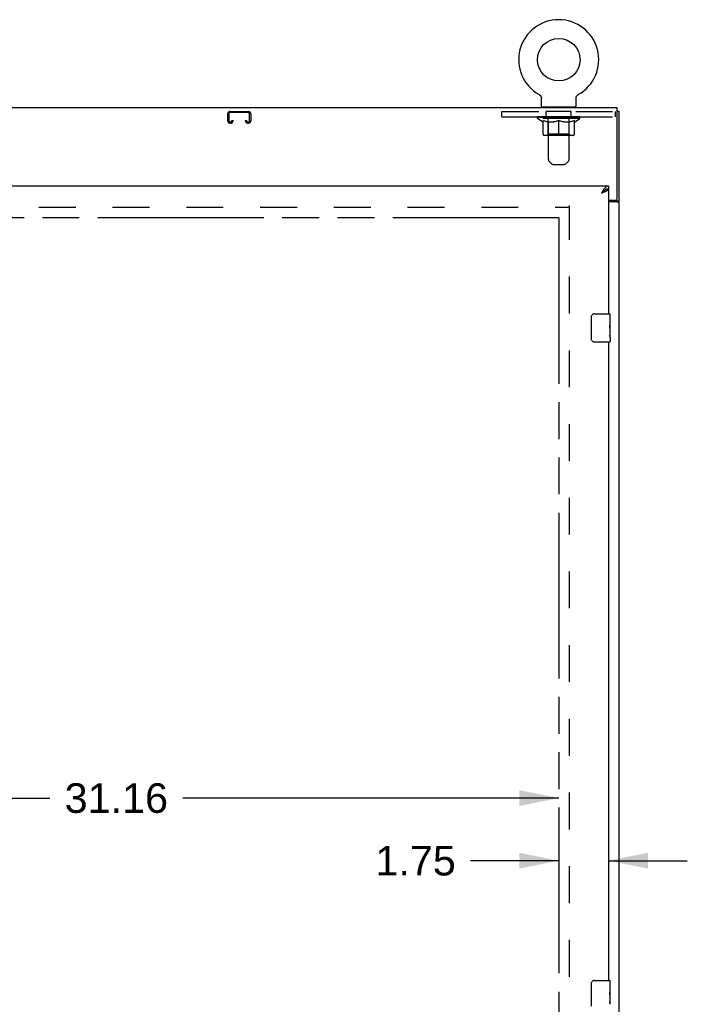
# Model space of a CAD drawing. Header units: inches. Extents: x 0 to 236, y 0 to 153.
# Tile 21 of 35: x 131 to 155, y 63 to 98. Entities that reach past the tile are written whole.
import ezdxf

# ---------------------------------------------------------------- set-up
doc = ezdxf.new("R2010")
doc.units = ezdxf.units.IN
doc.header["$LTSCALE"] = 12.986111
doc.header["$MEASUREMENT"] = 0
doc.linetypes.add('HIDDEN', pattern=[0.2, 0.1, -0.1])
doc.linetypes.add('PHANTOM', pattern=[0.8, 0.45, -0.05, 0.1, -0.05, 0.1, -0.05])
doc.layers.get('0').update_dxf_attribs({"linetype": 'CONTINUOUS'})
for name, color, linetype in [('02___PRT_ALL_AXES', 7, 'CONTINUOUS'), ('AVAILABLE_DOOR_SPACES', 7, 'CONTINUOUS'), ('DEFAULT_2', 8, 'HIDDEN'), ('DIMENSIONS', 7, 'CONTINUOUS')]:
    doc.layers.add(name, color=color, linetype=linetype)
doc.styles.get("Standard").update_dxf_attribs({"font": 'arial.ttf'})
doc.dimstyles.new('DIMSTYLE_1', dxfattribs={"dimtxt": 1.041667, "dimasz": 1.388889, "dimexe": 0.09, "dimexo": 0.07, "dimgap": 0.0375, "dimtad": 0, "dimtih": 1, "dimtoh": 1, "dimzin": 4, "dimdsep": 46, "dimtxsty": 'Standard', "dimblk": '_FILLED', "dimblk1": '_FILLED', "dimblk2": '_FILLED', "dimcen": 0.09, "dimazin": 1, "dimtfac": 1, "dimtdec": 3, "dimtofl": 0, "dimtmove": 0, "dimatfit": 3, "dimldrblk": '_FILLED', "dimfxl": 1, "dimtolj": 1, "dimtzin": 4, "dimarcsym": 0})

# ---------------------------------------------------------------- blocks, each defined once
blk = doc.blocks.new('_FILLED')
at = {"color": 0, "linetype": 'ByBlock'}
blk.add_solid([(0, 0), (-1, 0.2), (-1, -0.2)], dxfattribs=at)
blk = doc.blocks.new('*D13')
at = {"layer": 'DIMENSIONS', "color": 2, "linetype": 'Continuous'}
for p, q in [((118.856, 70.633), (132.093, 70.633)), ((150.012, 70.633), (136.775, 70.633))]:
    blk.add_line(p, q, dxfattribs=at)
at = {"layer": 'DIMENSIONS', "color": 2, "linetype": 'Continuous', "xscale": 1.3888888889, "yscale": 1.3888888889, "zscale": 1.3888888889, "rotation": 180}
blk.add_blockref('_FILLED', (118.856, 70.633), dxfattribs=at)
at = {"layer": 'DIMENSIONS', "color": 2, "linetype": 'Continuous', "xscale": 1.3888888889, "yscale": 1.3888888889, "zscale": 1.3888888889}
blk.add_blockref('_FILLED', (150.012, 70.633), dxfattribs=at)
at = {"layer": 'DIMENSIONS', "color": 2, "linetype": 'Continuous', "insert": (134.434, 71.154), "char_height": 1.0417, "width": 3.64002, "attachment_point": 2, "line_spacing_factor": 0.9}
blk.add_mtext('31.16', dxfattribs=at)
blk = doc.blocks.new('*D14')
at = {"layer": 'DIMENSIONS', "color": 2, "linetype": 'Continuous'}
for p, q in [((150.012, 68.426), (146.909, 68.426)), ((151.762, 68.426), (154.54, 68.426))]:
    blk.add_line(p, q, dxfattribs=at)
at = {"layer": 'DIMENSIONS', "color": 2, "linetype": 'Continuous', "xscale": 1.3888888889, "yscale": 1.3888888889, "zscale": 1.3888888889}
blk.add_blockref('_FILLED', (150.012, 68.426), dxfattribs=at)
at = {"layer": 'DIMENSIONS', "color": 2, "linetype": 'Continuous', "xscale": 1.3888888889, "yscale": 1.3888888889, "zscale": 1.3888888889, "rotation": 180}
blk.add_blockref('_FILLED', (151.762, 68.426), dxfattribs=at)
at = {"layer": 'DIMENSIONS', "color": 2, "linetype": 'Continuous', "insert": (146.389, 68.947), "char_height": 1.0417, "width": 2.8307, "attachment_point": 3, "line_spacing_factor": 0.9}
blk.add_mtext('1.75', dxfattribs=at)

msp = doc.modelspace()

# ---------------------------------------------------------------- linework, layer by layer
at = {"color": 7, "linetype": 'Continuous'}
for p, q in [((149.322, 95.426), (149.322, 95.426)), ((149.322, 95.426), (149.327, 95.423)), ((149.323, 95.425), (149.324, 95.425)), ((149.327, 95.423), (149.332, 95.42)), ((149.332, 95.42), (149.337, 95.416)), ((149.337, 95.416), (149.342, 95.413)), ((149.341, 95.413), (149.346, 95.409)), ((149.346, 95.409), (149.351, 95.405)), ((149.351, 95.405), (149.355, 95.401)), ((149.355, 95.401), (149.359, 95.397)), ((149.359, 95.397), (149.363, 95.392)), ((149.363, 95.392), (149.367, 95.388)), ((149.367, 95.388), (149.371, 95.383)), ((149.371, 95.383), (149.374, 95.378)), ((149.374, 95.378), (149.377, 95.373)), ((149.377, 95.373), (149.381, 95.368)), ((149.38, 95.368), (149.383, 95.363)), ((149.383, 95.363), (149.386, 95.357)), ((149.386, 95.358), (149.389, 95.352)), ((149.389, 95.352), (149.391, 95.346)), ((149.391, 95.347), (149.393, 95.341)), ((149.393, 95.341), (149.395, 95.335)), ((149.395, 95.335), (149.397, 95.329)), ((149.397, 95.33), (149.398, 95.324)), ((149.398, 95.324), (149.399, 95.318)), ((149.399, 95.318), (149.4, 95.312)), ((149.4, 95.312), (149.401, 95.306)), ((149.401, 95.306), (149.401, 95.3)), ((149.402, 95.294), (149.402, 95.289)), ((149.402, 95.004), (149.402, 95.289)), ((150.622, 95.3), (150.623, 95.306)), ((150.622, 95.294), (150.622, 95.3)), ((150.622, 95.294), (150.622, 95.3)), ((150.622, 95.289), (150.622, 95.294)), ((150.622, 95.004), (150.622, 95.289)), ((150.623, 95.306), (150.624, 95.312)), ((150.624, 95.312), (150.625, 95.318)), ((150.625, 95.318), (150.626, 95.324)), ((150.626, 95.324), (150.627, 95.33)), ((150.627, 95.329), (150.629, 95.335)), ((150.629, 95.335), (150.631, 95.341)), ((150.631, 95.341), (150.633, 95.347)), ((150.633, 95.346), (150.635, 95.352)), ((150.635, 95.352), (150.638, 95.358)), ((150.638, 95.357), (150.64, 95.363)), ((150.64, 95.363), (150.643, 95.368)), ((150.643, 95.368), (150.646, 95.373)), ((150.646, 95.373), (150.65, 95.378)), ((150.65, 95.378), (150.653, 95.383)), ((150.653, 95.383), (150.657, 95.388)), ((150.657, 95.388), (150.661, 95.392)), ((150.66, 95.392), (150.665, 95.397)), ((150.664, 95.397), (150.669, 95.401)), ((150.669, 95.401), (150.673, 95.405)), ((150.673, 95.405), (150.678, 95.409)), ((150.677, 95.409), (150.682, 95.413)), ((150.682, 95.413), (150.687, 95.416)), ((150.687, 95.416), (150.692, 95.42)), ((150.692, 95.42), (150.697, 95.423)), ((150.692, 95.42), (150.693, 95.421)), ((150.697, 95.423), (150.702, 95.426)), ((150.7, 95.425), (150.701, 95.425)), ((150.702, 95.426), (150.702, 95.426)), ((150.702, 95.426), (150.702, 95.426)), ((152.074, 94.954), (40.199, 94.954)), ((150.607, 94.984), (149.417, 94.984)), ((149.417, 94.984), (149.417, 94.954)), ((150.607, 94.984), (150.607, 94.954)), ((152.074, 91.766), (152.074, 94.954)), ((152.137, 94.829), (152.074, 94.829)), ((152.137, 9.079), (152.137, 94.829)), ((151.661, 92.071), (151.65, 92.065)), ((151.762, 92.204), (151.762, 92.1)), ((151.762, 91.704), (152.012, 91.704)), ((152.076, 91.641), (151.762, 91.641)), ((152.012, 91.679), (152.137, 91.679)), ((151.167, 86.804), (151.167, 87.604)), ((151.267, 87.704), (151.807, 87.704)), ((151.807, 86.704), (151.267, 86.704)), ((151.267, 64.204), (151.807, 64.204)), ((151.167, 63.304), (151.167, 64.104))]:
    msp.add_line(p, q, dxfattribs=at)
at = {"color": 3, "linetype": 'Continuous'}
for p, q in [((151.762, 92.204), (115.231, 92.204)), ((151.515, 91.957), (151.547, 91.969)), ((151.762, 92.1), (151.762, 87.704)), ((152.012, 91.704), (152.012, 91.679)), ((151.762, 86.704), (151.762, 64.204))]:
    msp.add_line(p, q, dxfattribs=at)
at = {"color": 7, "linetype": 'Continuous'}
for points in [[(149.401, 95.3), (149.402, 95.294), (149.402, 95.289)], [(151.65, 92.065), (151.639, 92.058), (151.627, 92.05), (151.616, 92.043), (151.605, 92.034), (151.594, 92.025), (151.583, 92.016), (151.571, 92.007), (151.56, 91.997), (151.549, 91.987), (151.538, 91.977), (151.527, 91.967), (151.515, 91.957)], [(151.515, 91.957), (151.526, 91.964), (151.538, 91.971), (151.549, 91.979), (151.559, 91.986), (151.57, 91.993), (151.58, 92), (151.59, 92.007), (151.599, 92.014), (151.608, 92.021), (151.616, 92.028), (151.624, 92.036), (151.631, 92.043), (151.637, 92.05), (151.642, 92.057), (151.646, 92.062)], [(151.762, 92.1), (151.751, 92.099), (151.739, 92.098), (151.728, 92.096), (151.717, 92.094), (151.706, 92.091), (151.695, 92.087), (151.683, 92.082), (151.672, 92.077), (151.661, 92.071)], [(152.076, 91.641), (152.078, 91.643), (152.081, 91.644), (152.084, 91.646), (152.087, 91.647), (152.09, 91.649), (152.094, 91.651), (152.098, 91.652)], [(152.098, 91.652), (152.106, 91.655), (152.109, 91.657), (152.113, 91.658), (152.116, 91.659), (152.119, 91.661), (152.122, 91.662), (152.125, 91.664), (152.128, 91.665), (152.13, 91.667), (152.132, 91.669), (152.133, 91.67), (152.135, 91.672), (152.136, 91.674), (152.136, 91.675), (152.137, 91.677), (152.137, 91.679)], [(151.167, 87.604), (151.167, 87.61), (151.168, 87.616), (151.169, 87.622), (151.17, 87.628), (151.172, 87.634), (151.174, 87.64)], [(151.174, 86.767), (151.172, 86.773), (151.17, 86.779), (151.169, 86.785), (151.168, 86.791), (151.167, 86.797), (151.167, 86.804)], [(151.167, 64.104), (151.167, 64.11), (151.168, 64.116), (151.169, 64.122), (151.17, 64.128), (151.172, 64.134), (151.174, 64.14)]]:
    msp.add_lwpolyline(points, dxfattribs=at)
at = {"color": 3, "linetype": 'Continuous'}
for points in [[(151.616, 92.105), (151.605, 92.09), (151.594, 92.075), (151.583, 92.06), (151.571, 92.043), (151.56, 92.027), (151.549, 92.01), (151.538, 91.992), (151.527, 91.975), (151.515, 91.957)], [(151.547, 91.969), (151.563, 91.975), (151.579, 91.981), (151.595, 91.987), (151.61, 91.993), (151.624, 91.999), (151.639, 92.005), (151.652, 92.011)], [(151.762, 92.204), (151.751, 92.203), (151.739, 92.201), (151.728, 92.198), (151.717, 92.194), (151.706, 92.188), (151.695, 92.181), (151.683, 92.173), (151.672, 92.165), (151.661, 92.154), (151.65, 92.143), (151.639, 92.131), (151.627, 92.119), (151.616, 92.105)], [(151.652, 92.011), (151.665, 92.016), (151.678, 92.022), (151.69, 92.028), (151.701, 92.034), (151.711, 92.04), (151.72, 92.046), (151.729, 92.052), (151.736, 92.058), (151.743, 92.064), (151.749, 92.07), (151.753, 92.076), (151.757, 92.082), (151.76, 92.088), (151.761, 92.094), (151.762, 92.1)], [(151.982, 91.641), (151.981, 91.643), (151.981, 91.645), (151.981, 91.647), (151.982, 91.649), (151.982, 91.65), (151.983, 91.652), (151.984, 91.654), (151.986, 91.655), (151.987, 91.657), (151.989, 91.658), (151.991, 91.66), (151.993, 91.661), (151.995, 91.662)], [(151.995, 91.662), (152, 91.665), (152.002, 91.667), (152.004, 91.668), (152.006, 91.669), (152.008, 91.671), (152.009, 91.673), (152.01, 91.674), (152.011, 91.676), (152.012, 91.677), (152.012, 91.679)]]:
    msp.add_lwpolyline(points, dxfattribs=at)
at = {"color": 7, "linetype": 'Continuous'}
msp.add_circle((150.012, 96.655), 0.75, dxfattribs=at)
for centre, radius, start, end in [((150.012, 96.655), 1.41, 299.2655, 240.7345), ((149.422, 95.004), 0.02, 180, 263.0769), ((150.602, 95.004), 0.02, 276.9231, 360), ((152.012, 91.766), 0.0625, 270, 360), ((151.267, 87.604), 0.1, 90, 158.7946), ((151.807, 87.689), 0.015, 0, 90), ((151.267, 86.804), 0.1, 201.1999, 270), ((151.807, 86.719), 0.015, 270, 360), ((151.267, 64.104), 0.1, 90, 158.7946), ((151.807, 64.189), 0.015, 0, 90)]:
    msp.add_arc(centre, radius, start, end, dxfattribs=at)
at = {"layer": '02___PRT_ALL_AXES', "color": 8, "linetype": 'HIDDEN'}
for p, q in [((150.449, 94.829), (149.574, 94.829)), ((149.574, 94.642), (149.574, 94.829)), ((150.449, 94.642), (150.449, 94.829)), ((150.449, 94.642), (149.574, 94.642))]:
    msp.add_line(p, q, dxfattribs=at)
at = {"layer": '02___PRT_ALL_AXES', "color": 7, "linetype": 'Continuous'}
for p, q in [((151.822, 87.549), (151.815, 87.549)), ((151.815, 87.549), (151.815, 87.319)), ((151.822, 87.125), (151.822, 87.689)), ((151.822, 87.382), (151.815, 87.382)), ((151.822, 87.319), (151.815, 87.319)), ((151.822, 87.283), (151.816, 87.283)), ((151.82, 87.149), (151.819, 87.171)), ((151.82, 87.151), (151.822, 87.151)), ((151.822, 86.865), (151.822, 87.122)), ((151.822, 87.088), (151.815, 87.088)), ((151.815, 87.088), (151.815, 86.952)), ((151.816, 86.921), (151.822, 86.921)), ((151.822, 86.864), (151.822, 86.719)), ((151.822, 64.049), (151.815, 64.049)), ((151.815, 64.049), (151.815, 63.819)), ((151.822, 63.882), (151.815, 63.882)), ((151.822, 63.625), (151.822, 64.189)), ((151.822, 63.819), (151.815, 63.819)), ((151.822, 63.588), (151.815, 63.588)), ((151.815, 63.588), (151.815, 63.452)), ((151.822, 63.783), (151.816, 63.783)), ((151.82, 63.649), (151.819, 63.671)), ((151.82, 63.651), (151.822, 63.651)), ((151.822, 63.365), (151.822, 63.622)), ((151.816, 63.421), (151.822, 63.421))]:
    msp.add_line(p, q, dxfattribs=at)
for points in [[(151.819, 87.171), (151.818, 87.183), (151.817, 87.195), (151.816, 87.207), (151.815, 87.22), (151.815, 87.233), (151.815, 87.246), (151.815, 87.258), (151.815, 87.271), (151.816, 87.284), (151.817, 87.296), (151.818, 87.308)], [(151.822, 87.122), (151.822, 87.13), (151.821, 87.139), (151.82, 87.149)], [(151.817, 86.916), (151.816, 86.924), (151.815, 86.934), (151.815, 86.943), (151.815, 86.952)], [(151.819, 86.891), (151.818, 86.899), (151.817, 86.907), (151.817, 86.916)], [(151.822, 86.864), (151.822, 86.868), (151.821, 86.873), (151.821, 86.878), (151.819, 86.891)], [(151.819, 63.671), (151.818, 63.683), (151.817, 63.695), (151.816, 63.707), (151.815, 63.72), (151.815, 63.733), (151.815, 63.746), (151.815, 63.758), (151.815, 63.771), (151.816, 63.784), (151.817, 63.796), (151.818, 63.808)], [(151.822, 63.622), (151.822, 63.63), (151.821, 63.639), (151.82, 63.649)], [(151.817, 63.416), (151.816, 63.424), (151.815, 63.434), (151.815, 63.443), (151.815, 63.452)], [(151.819, 63.391), (151.818, 63.399), (151.817, 63.407), (151.817, 63.416)], [(151.822, 63.364), (151.822, 63.368), (151.821, 63.373), (151.821, 63.378), (151.819, 63.391)]]:
    msp.add_lwpolyline(points, dxfattribs=at)
for centre in [(151.559, 87.288), (151.559, 63.788)]:
    msp.add_ellipse(centre, major_axis=(0.263, 0), ratio=0.432808, start_param=0, end_param=0.179988, dxfattribs=at)
at = {"layer": 'AVAILABLE_DOOR_SPACES', "color": 4, "linetype": 'PHANTOM'}
for q in [(118.856, 91.079), (150.012, 12.829)]:
    msp.add_line((150.012, 91.079), q, dxfattribs=at)
at = {"layer": 'DEFAULT_2', "color": 8, "linetype": 'HIDDEN'}
for p, q in [((149.322, 95.426), (149.322, 95.426)), ((149.331, 95.421), (149.332, 95.42)), ((138.356, 94.502), (138.356, 94.749)), ((138.396, 94.749), (138.396, 94.502)), ((138.436, 94.829), (139.088, 94.829)), ((139.088, 94.789), (138.436, 94.789)), ((139.128, 94.502), (139.128, 94.749)), ((139.168, 94.749), (139.168, 94.502)), ((148.012, 94.829), (152.012, 94.829)), ((148.012, 94.642), (148.012, 94.829)), ((149.637, 94.984), (149.637, 94.954)), ((149.647, 93.138), (149.647, 94.954)), ((150.377, 93.138), (150.377, 94.954)), ((150.387, 94.984), (150.387, 94.954)), ((152.012, 94.642), (152.012, 94.829)), ((138.436, 94.462), (138.463, 94.462)), ((138.463, 94.422), (138.436, 94.422)), ((138.503, 94.502), (138.503, 94.516)), ((138.503, 94.516), (138.543, 94.516)), ((138.543, 94.516), (138.543, 94.502)), ((138.981, 94.502), (138.981, 94.516)), ((138.981, 94.516), (139.021, 94.516)), ((139.021, 94.516), (139.021, 94.502)), ((139.061, 94.462), (139.088, 94.462)), ((139.088, 94.422), (139.061, 94.422)), ((148.012, 94.642), (152.012, 94.642)), ((149.268, 94.587), (149.268, 94.642)), ((150.755, 94.587), (149.268, 94.587)), ((149.455, 94.456), (149.268, 94.587)), ((149.28, 94.634), (149.28, 94.642)), ((149.29, 94.63), (149.29, 94.634)), ((149.29, 94.63), (150.733, 94.63)), ((149.301, 94.63), (149.301, 94.634)), ((149.302, 94.63), (149.302, 94.634)), ((149.313, 94.634), (149.313, 94.642)), ((149.333, 94.63), (149.333, 94.634)), ((149.335, 94.63), (149.335, 94.634)), ((149.368, 94.634), (149.368, 94.642)), ((149.385, 94.63), (149.385, 94.634)), ((149.389, 94.63), (149.389, 94.634)), ((149.625, 94.634), (149.396, 94.634)), ((149.442, 94.634), (149.442, 94.642)), ((149.444, 94.63), (149.444, 94.634)), ((149.444, 94.63), (149.444, 94.634)), ((149.447, 94.63), (149.447, 94.634)), ((149.455, 94.456), (149.461, 94.456)), ((149.457, 94.63), (149.457, 94.634)), ((149.457, 94.63), (149.457, 94.634)), ((149.461, 94.63), (149.461, 94.634)), ((149.461, 94.032), (149.461, 94.511)), ((149.461, 94.511), (149.496, 94.498)), ((149.464, 94.63), (149.464, 94.635)), ((149.468, 94.63), (149.468, 94.634)), ((149.488, 94.63), (149.488, 94.634)), ((149.53, 94.486), (149.496, 94.498)), ((149.506, 94.63), (149.506, 94.634)), ((149.508, 94.63), (149.508, 94.637)), ((149.564, 94.476), (149.53, 94.487)), ((149.534, 94.634), (149.534, 94.642)), ((149.534, 94.63), (149.534, 94.634)), ((149.546, 94.63), (149.546, 94.634)), ((149.551, 94.63), (149.551, 94.634)), ((149.558, 94.63), (149.558, 94.634)), ((149.597, 94.468), (149.563, 94.477)), ((149.574, 94.63), (149.574, 94.638)), ((149.595, 94.63), (149.595, 94.634)), ((149.63, 94.461), (149.596, 94.468)), ((149.597, 94.63), (149.597, 94.634)), ((149.625, 94.63), (149.625, 94.634)), ((149.663, 94.456), (149.629, 94.462)), ((149.703, 94.634), (149.638, 94.634)), ((149.64, 94.634), (149.64, 94.642)), ((149.646, 94.035), (149.646, 94.583)), ((149.648, 94.63), (149.648, 94.634)), ((149.654, 94.63), (149.654, 94.634)), ((149.661, 94.63), (149.661, 94.64)), ((149.811, 94.456), (149.663, 94.456)), ((149.668, 94.63), (149.668, 94.634)), ((149.679, 94.63), (149.679, 94.634)), ((149.703, 94.63), (149.703, 94.634)), ((149.791, 94.634), (149.728, 94.634)), ((149.752, 94.63), (149.752, 94.634)), ((149.758, 94.634), (149.758, 94.642)), ((149.762, 94.63), (149.762, 94.634)), ((149.765, 94.63), (149.765, 94.641)), ((149.768, 94.63), (149.768, 94.634)), ((149.777, 94.63), (149.777, 94.634)), ((149.791, 94.63), (149.791, 94.634)), ((149.811, 94.456), (149.844, 94.462)), ((149.885, 94.634), (149.828, 94.634)), ((149.877, 94.468), (149.843, 94.461)), ((149.844, 94.63), (149.844, 94.634)), ((149.91, 94.477), (149.876, 94.468)), ((149.877, 94.634), (150.012, 94.642)), ((149.883, 94.642), (149.883, 94.642)), ((149.883, 94.634), (149.883, 94.642)), ((149.883, 94.634), (149.883, 94.641)), ((149.883, 94.63), (149.883, 94.634)), ((149.885, 94.63), (149.885, 94.634)), ((149.888, 94.63), (149.888, 94.634)), ((149.89, 94.63), (149.89, 94.634)), ((149.944, 94.487), (149.91, 94.476)), ((149.984, 94.634), (149.933, 94.634)), ((149.941, 94.63), (149.941, 94.634)), ((149.977, 94.498), (149.943, 94.486)), ((150.012, 94.511), (149.977, 94.498)), ((149.984, 94.63), (149.984, 94.634)), ((150.009, 94.634), (150.009, 94.634)), ((150.009, 94.63), (150.009, 94.634)), ((150.009, 94.63), (150.009, 94.634)), ((150.012, 94.634), (150.012, 94.642)), ((150.012, 93.988), (150.012, 94.511)), ((150.012, 94.511), (150.047, 94.498)), ((150.015, 94.63), (150.015, 94.634)), ((150.015, 94.63), (150.015, 94.634)), ((150.015, 94.634), (150.015, 94.634)), ((150.018, 94.634), (150.091, 94.634)), ((150.04, 94.63), (150.04, 94.634)), ((150.081, 94.486), (150.046, 94.498)), ((150.055, 94.639), (150.147, 94.634)), ((150.055, 94.634), (150.055, 94.639)), ((150.079, 94.634), (150.079, 94.638)), ((150.114, 94.476), (150.08, 94.487)), ((150.083, 94.63), (150.083, 94.634)), ((150.147, 94.468), (150.114, 94.477)), ((150.134, 94.63), (150.134, 94.634)), ((150.135, 94.63), (150.135, 94.634)), ((150.138, 94.634), (150.196, 94.634)), ((150.138, 94.63), (150.138, 94.634)), ((150.14, 94.642), (150.141, 94.642)), ((150.14, 94.634), (150.14, 94.641)), ((150.14, 94.63), (150.14, 94.634)), ((150.141, 94.634), (150.141, 94.642)), ((150.18, 94.461), (150.147, 94.468)), ((150.18, 94.63), (150.18, 94.634)), ((150.213, 94.456), (150.18, 94.462)), ((150.361, 94.456), (150.213, 94.456)), ((150.233, 94.634), (150.295, 94.634)), ((150.233, 94.63), (150.233, 94.634)), ((150.246, 94.63), (150.246, 94.634)), ((150.256, 94.63), (150.256, 94.634)), ((150.259, 94.63), (150.259, 94.641)), ((150.262, 94.63), (150.262, 94.634)), ((150.266, 94.634), (150.266, 94.642)), ((150.272, 94.63), (150.272, 94.634)), ((150.32, 94.634), (150.386, 94.634)), ((150.32, 94.63), (150.32, 94.634)), ((150.344, 94.63), (150.344, 94.634)), ((150.355, 94.63), (150.355, 94.634)), ((150.361, 94.456), (150.394, 94.462)), ((150.363, 94.63), (150.363, 94.64)), ((150.37, 94.63), (150.37, 94.634)), ((150.375, 94.63), (150.375, 94.634)), ((150.378, 94.035), (150.378, 94.583)), ((150.384, 94.634), (150.384, 94.642)), ((150.427, 94.468), (150.394, 94.461)), ((150.399, 94.634), (150.628, 94.634)), ((150.399, 94.63), (150.399, 94.634)), ((150.426, 94.63), (150.426, 94.634)), ((150.461, 94.477), (150.427, 94.468)), ((150.429, 94.63), (150.429, 94.634)), ((150.45, 94.63), (150.45, 94.638)), ((150.494, 94.487), (150.46, 94.476)), ((150.465, 94.63), (150.465, 94.634)), ((150.473, 94.63), (150.473, 94.634)), ((150.478, 94.63), (150.478, 94.634)), ((150.49, 94.634), (150.49, 94.642)), ((150.49, 94.63), (150.49, 94.634)), ((150.528, 94.498), (150.493, 94.486)), ((150.516, 94.63), (150.516, 94.637)), ((150.518, 94.63), (150.518, 94.634)), ((150.562, 94.511), (150.528, 94.498)), ((150.536, 94.63), (150.536, 94.634)), ((150.555, 94.63), (150.555, 94.634)), ((150.559, 94.63), (150.559, 94.635)), ((150.562, 94.032), (150.562, 94.511)), ((150.562, 94.456), (150.569, 94.456)), ((150.563, 94.63), (150.563, 94.634)), ((150.566, 94.63), (150.566, 94.634)), ((150.567, 94.63), (150.567, 94.634)), ((150.569, 94.456), (150.755, 94.587)), ((150.576, 94.63), (150.576, 94.634)), ((150.579, 94.63), (150.579, 94.634)), ((150.58, 94.63), (150.58, 94.634)), ((150.581, 94.634), (150.581, 94.642)), ((150.635, 94.63), (150.635, 94.634)), ((150.638, 94.63), (150.638, 94.634)), ((150.656, 94.634), (150.656, 94.642)), ((150.689, 94.63), (150.689, 94.634)), ((150.691, 94.63), (150.691, 94.634)), ((150.711, 94.634), (150.711, 94.642)), ((150.722, 94.63), (150.722, 94.634)), ((150.723, 94.63), (150.723, 94.634)), ((150.733, 94.63), (150.733, 94.634)), ((150.744, 94.634), (150.744, 94.642)), ((150.755, 94.587), (150.755, 94.642)), ((150.519, 93.988), (149.505, 93.988)), ((149.646, 94.035), (149.599, 93.988)), ((150.378, 94.035), (149.646, 94.035)), ((150.378, 94.035), (150.424, 93.988)), ((149.748, 92.996), (149.676, 93.067)), ((150.276, 92.996), (150.348, 93.067)), ((149.818, 92.967), (150.205, 92.967)), ((79.762, 91.454), (150.387, 91.454)), ((150.387, 12.391), (150.387, 91.516))]:
    msp.add_line(p, q, dxfattribs=at)
for centre, radius, start, end in [((138.436, 94.749), 0.08, 90, 180), ((138.436, 94.749), 0.04, 90, 180), ((139.088, 94.749), 0.08, 0, 90), ((139.088, 94.749), 0.04, 0, 90), ((149.422, 95.004), 0.02, 263.0769, 270), ((149.617, 94.954), 0.03, 0, 90), ((150.407, 94.954), 0.03, 90, 180), ((150.602, 95.004), 0.02, 270, 276.9231), ((138.436, 94.502), 0.08, 180, 270), ((138.436, 94.502), 0.04, 180, 270), ((138.463, 94.502), 0.08, 270, 360), ((138.463, 94.502), 0.04, 270, 360), ((139.061, 94.502), 0.08, 180, 270), ((139.061, 94.502), 0.04, 180, 270), ((139.088, 94.502), 0.08, 270, 360), ((139.088, 94.502), 0.04, 270, 360), ((149.599, 94.583), 0.0466, 0, 90), ((150.424, 94.583), 0.0466, 90, 180), ((149.505, 94.032), 0.0434, 180, 270), ((150.519, 94.032), 0.0434, 270, 360), ((149.747, 93.138), 0.1, 180, 225), ((150.277, 93.138), 0.1, 315, 360), ((149.818, 93.067), 0.1, 225, 270), ((150.205, 93.067), 0.1, 270, 315)]:
    msp.add_arc(centre, radius, start, end, dxfattribs=at)
for centre, major_axis, ratio, start_param, end_param in [((150.012, 94.642), (0.743, 0.008), 0.059247, 2.966439, 3.140971), ((149.245, 94.628), (0.232, 0), 0.060167, 0.426548, 1.470503), ((150.012, 94.642), (0.744, 0), 0.060167, 3.141593, 3.316126), ((149.245, 94.62), (0.232, 0.002), 0.059247, 1.374323, 1.469882), ((150.012, 94.642), (0.743, 0.015), 0.056515, 2.79136, 2.965893), ((149.217, 94.628), (0.232, 0.002), 0.059247, 0.251393, 1.295349), ((149.297, 94.628), (0.232, -0.002), 0.059247, 0.601702, 1.645657), ((150.012, 94.642), (0.743, -0.008), 0.059247, -2.966439, -2.791906), ((149.297, 94.62), (0.232, 0), 0.060167, 1.549477, 1.645036), ((149.217, 94.62), (0.232, 0.005), 0.056515, 1.199244, 1.294804), ((149.301, 94.623), (0.192, 0.002), 0.059247, 1.051627, 1.625044), ((149.278, 94.623), (0.192, 0.004), 0.056515, 0.876548, 1.449966), ((149.345, 94.623), (0.192, 0), 0.060167, 1.226781, 1.800198), ((150.012, 94.642), (0.743, 0.022), 0.052059, 2.616423, 2.790956), ((149.212, 94.628), (0.232, 0.005), 0.056515, 0.076315, 1.120271), ((149.37, 94.628), (0.232, -0.005), 0.056515, 0.77678, 1.820736), ((150.012, 94.642), (0.743, -0.015), 0.056515, -2.79136, -2.616827), ((149.37, 94.62), (0.232, -0.002), 0.059247, 1.724631, 1.82019), ((149.212, 94.62), (0.232, 0.007), 0.052059, 1.024308, 1.119867), ((149.277, 94.623), (0.192, 0.006), 0.052059, 0.701611, 1.275029), ((149.41, 94.623), (0.192, -0.002), 0.059247, 1.401935, 1.975352), ((150.012, 94.642), (0.743, 0.029), 0.046022, 2.441677, 2.61621), ((149.463, 94.628), (0.232, -0.007), 0.052059, 0.951717, 1.995673), ((150.012, 94.642), (0.743, -0.022), 0.052059, -2.616423, -2.441891), ((149.233, 94.628), (0.232, 0.007), 0.052059, -0.098622, 0.945334), ((149.463, 94.62), (0.232, -0.005), 0.056515, 1.899709, 1.995269), ((149.233, 94.62), (0.232, 0.009), 0.046022, 0.849561, 0.945121), ((149.298, 94.623), (0.192, 0.007), 0.046022, 0.526865, 1.100283), ((149.494, 94.623), (0.192, -0.004), 0.056515, 1.577013, 2.150431), ((150.012, 94.642), (0.743, 0.034), 0.038593, 2.267147, 2.44168), ((149.573, 94.628), (0.232, -0.009), 0.046022, 1.126463, 2.170419), ((150.012, 94.642), (0.743, -0.029), 0.046022, -2.441677, -2.267144), ((149.276, 94.628), (0.232, 0.009), 0.046022, -0.273368, 0.770588), ((149.573, 94.62), (0.232, -0.007), 0.052059, 2.074646, 2.170205), ((149.276, 94.62), (0.232, 0.011), 0.038593, 0.675031, 0.77059), ((149.342, 94.623), (0.192, 0.009), 0.038593, 0.352335, 0.925752), ((149.593, 94.623), (0.192, -0.006), 0.052059, 1.75195, 2.325367), ((150.012, 94.642), (0.743, 0.039), 0.030002, 2.09283, 2.267363), ((149.696, 94.628), (0.232, -0.011), 0.038593, 1.300994, 2.344949), ((150.012, 94.642), (0.743, -0.034), 0.038593, -2.267147, -2.092614), ((149.342, 94.628), (0.232, 0.011), 0.038593, -0.447899, 0.596057), ((149.696, 94.62), (0.232, -0.009), 0.046022, 2.249392, 2.344952), ((149.342, 94.62), (0.232, 0.012), 0.030002, 0.500714, 0.596274), ((149.405, 94.623), (0.192, 0.01), 0.030002, 0.178018, 0.751436), ((149.704, 94.623), (0.192, -0.007), 0.046022, 1.926696, 2.500114), ((149.429, 94.628), (0.232, 0.012), 0.030002, -0.622215, 0.421741), ((150.012, 94.642), (0.743, 0.042), 0.020513, 1.918702, 2.093235), ((149.828, 94.628), (0.232, -0.012), 0.030002, 1.47531, 2.519266), ((150.012, 94.642), (0.743, -0.039), 0.030002, -2.09283, -1.918297), ((149.828, 94.62), (0.232, -0.011), 0.038593, 2.423923, 2.519482), ((149.429, 94.62), (0.232, 0.013), 0.020513, 0.326586, 0.422146), ((149.487, 94.623), (0.192, 0.011), 0.020513, 0.00389, 0.577307), ((149.825, 94.623), (0.192, -0.009), 0.038593, 2.101227, 2.674644), ((149.533, 94.628), (0.232, 0.013), 0.020513, -0.796343, 0.247613), ((150.012, 94.642), (0.743, 0.044), 0.010411, 1.744712, 1.919245), ((149.966, 94.628), (0.232, -0.013), 0.020513, 1.649438, 2.693394), ((150.012, 94.642), (0.743, -0.042), 0.020513, -1.918702, -1.744169), ((149.966, 94.62), (0.232, -0.012), 0.030002, 2.598239, 2.693799), ((149.533, 94.62), (0.232, 0.014), 0.010411, 0.152596, 0.248156), ((149.585, 94.623), (0.192, 0.011), 0.010411, 6.113086, 6.686503), ((149.952, 94.623), (0.192, -0.01), 0.030002, 2.275543, 2.848961), ((149.652, 94.628), (0.232, 0.014), 0.010411, -0.970333, -0.000837), ((150.106, 94.628), (0.232, -0.014), 0.010411, 1.823428, 2.867384), ((150.012, 94.642), (0.743, -0.044), 0.010411, 4.538473, 4.720715), ((150.106, 94.62), (0.232, -0.013), 0.020513, 2.772368, 2.867927), ((150.081, 94.623), (0.192, -0.011), 0.020513, 2.449671, 3.023089), ((149.918, 94.628), (0.232, 0.014), 0.010411, 0.274209, 1.318165), ((149.817, 94.623), (0.192, 0.011), 0.010411, -0.000452, 0.517932), ((149.781, 94.62), (0.232, 0.014), 0.010411, 0.099676, 0.195236), ((150.012, 94.642), (0.743, 0.044), 0.010411, -1.571413, -1.39688), ((150.243, 94.62), (0.232, -0.014), 0.010411, 2.734394, 2.946357), ((150.207, 94.623), (0.192, -0.011), 0.010411, 2.623661, 3.141974), ((150.057, 94.628), (0.232, 0.013), 0.020513, 0.448199, 1.492154), ((149.943, 94.623), (0.192, 0.011), 0.020513, 0.118504, 0.691921), ((149.918, 94.62), (0.232, 0.013), 0.020513, 0.273666, 0.369225), ((150.372, 94.628), (0.232, -0.014), 0.010411, -3.140756, -2.17126), ((150.012, 94.642), (0.743, 0.042), 0.020513, -1.397424, -1.222891), ((150.012, 94.642), (0.743, -0.044), 0.010411, 1.222347, 1.39688), ((150.195, 94.628), (0.232, 0.012), 0.030002, 0.622327, 1.666283), ((150.072, 94.623), (0.192, 0.01), 0.030002, 0.292632, 0.86605), ((150.438, 94.623), (0.192, -0.011), 0.010411, 2.738275, 3.311692), ((150.491, 94.628), (0.232, -0.013), 0.020513, 2.89398, 3.937936), ((150.057, 94.62), (0.232, 0.012), 0.030002, 0.447794, 0.543354), ((150.491, 94.62), (0.232, -0.014), 0.010411, 2.893437, 2.988996), ((150.012, 94.642), (0.743, 0.039), 0.030002, -1.223295, -1.048762), ((150.012, 94.642), (0.743, -0.042), 0.020513, 1.048358, 1.222891), ((150.328, 94.628), (0.232, 0.011), 0.038593, 0.796643, 1.840599), ((150.198, 94.623), (0.192, 0.009), 0.038593, 0.466948, 1.040366), ((150.536, 94.623), (0.192, -0.011), 0.020513, 2.564285, 3.137703), ((150.595, 94.628), (0.232, -0.012), 0.030002, 2.719852, 3.763807), ((150.451, 94.628), (0.232, 0.009), 0.046022, 0.971174, 2.01513), ((150.195, 94.62), (0.232, 0.011), 0.038593, 0.62211, 0.71767), ((150.595, 94.62), (0.232, -0.013), 0.020513, 2.719447, 2.815007), ((150.012, 94.642), (0.743, 0.034), 0.038593, -1.048979, -0.874446), ((150.012, 94.642), (0.743, -0.039), 0.030002, 0.874229, 1.048762), ((150.319, 94.623), (0.192, 0.007), 0.046022, 0.641479, 1.214897), ((150.561, 94.628), (0.232, 0.007), 0.052059, 1.14592, 2.189876), ((150.618, 94.623), (0.192, -0.01), 0.030002, 2.390157, 2.963574), ((150.681, 94.628), (0.232, -0.011), 0.038593, 2.545535, 3.589491), ((150.431, 94.623), (0.192, 0.006), 0.052059, 0.816225, 1.389643), ((150.328, 94.62), (0.232, 0.009), 0.046022, 0.796641, 0.892201), ((150.681, 94.62), (0.232, -0.012), 0.030002, 2.545319, 2.640878), ((150.653, 94.628), (0.232, 0.005), 0.056515, 1.320857, 2.364813), ((150.012, 94.642), (0.743, 0.029), 0.046022, -0.874448, -0.699915), ((150.012, 94.642), (0.743, -0.034), 0.038593, 0.699913, 0.874446), ((150.747, 94.628), (0.232, -0.009), 0.046022, 2.371005, 3.41496), ((150.682, 94.623), (0.192, -0.009), 0.038593, 2.21584, 2.789258), ((150.53, 94.623), (0.192, 0.004), 0.056515, 0.991162, 1.564579), ((150.727, 94.628), (0.232, 0.002), 0.059247, 1.495935, 2.539891), ((150.791, 94.628), (0.232, -0.007), 0.052059, 2.196258, 3.240214), ((150.725, 94.623), (0.192, -0.007), 0.046022, 2.04131, 2.614727), ((150.451, 94.62), (0.232, 0.007), 0.052059, 0.971387, 1.066947), ((150.779, 94.628), (0.232, 0), 0.060167, 1.671089, 2.715045), ((150.747, 94.62), (0.232, -0.011), 0.038593, 2.371002, 2.466562), ((150.811, 94.628), (0.232, -0.005), 0.056515, 2.021322, 3.065278), ((150.012, 94.642), (0.743, 0.022), 0.052059, -0.699702, -0.525169), ((150.012, 94.642), (0.743, -0.029), 0.046022, 0.525382, 0.699915), ((150.613, 94.623), (0.192, 0.002), 0.059247, 1.16624, 1.739658), ((150.807, 94.628), (0.232, -0.002), 0.059247, 1.846243, 2.890199), ((150.747, 94.623), (0.192, -0.006), 0.052059, 1.866564, 2.439981), ((150.678, 94.623), (0.192, 0), 0.060167, 1.341394, 1.914812), ((150.746, 94.623), (0.192, -0.004), 0.056515, 1.691627, 2.265045), ((150.723, 94.623), (0.192, -0.002), 0.059247, 1.516549, 2.089966), ((150.561, 94.62), (0.232, 0.005), 0.056515, 1.146324, 1.241883), ((150.791, 94.62), (0.232, -0.009), 0.046022, 2.196472, 2.292031), ((150.012, 94.642), (0.743, 0.015), 0.056515, -0.524765, -0.350233), ((150.012, 94.642), (0.743, -0.022), 0.052059, 0.350636, 0.525169), ((150.653, 94.62), (0.232, 0.002), 0.059247, 1.321402, 1.416962), ((150.811, 94.62), (0.232, -0.007), 0.052059, 2.021726, 2.117285), ((150.012, 94.642), (0.743, 0.008), 0.059247, -0.349687, -0.175154), ((150.012, 94.642), (0.743, -0.015), 0.056515, 0.1757, 0.350233), ((150.727, 94.62), (0.232, 0), 0.060167, 1.496556, 1.592116), ((150.807, 94.62), (0.232, -0.005), 0.056515, 1.846789, 1.942348), ((150.779, 94.62), (0.232, -0.002), 0.059247, 1.67171, 1.76727), ((150.012, 94.642), (0.744, 0), 0.060167, -0.174533, 0), ((150.012, 94.642), (0.743, -0.008), 0.059247, 0.000621, 0.175154)]:
    msp.add_ellipse(centre, major_axis=major_axis, ratio=ratio, start_param=start_param, end_param=end_param, dxfattribs=at)

# ---------------------------------------------------------------- dimensions: what is measured, and where the dimension line sits
at = {"layer": 'DIMENSIONS', "color": 2, "linetype": 'Continuous'}
dim = msp.add_linear_dim(base=(150.012, 70.633), p1=(118.856, 91.079), p2=(150.012, 91.079), dimstyle='DIMSTYLE_1', dxfattribs=at)
dim.commit()
dim.dimension.update_dxf_attribs({"geometry": '*D13', "text_midpoint": (134.432, 70.627), "dimtype": 160})
dim = msp.add_linear_dim(base=(150.012, 68.426), p1=(151.762, 85.496), p2=(150.012, 91.079), angle=180, dimstyle='DIMSTYLE_1', dxfattribs=at)
dim.commit()
dim.dimension.update_dxf_attribs({"geometry": '*D14', "text_midpoint": (145.022, 68.42), "dimtype": 160})

doc.saveas('drawing.dxf')
